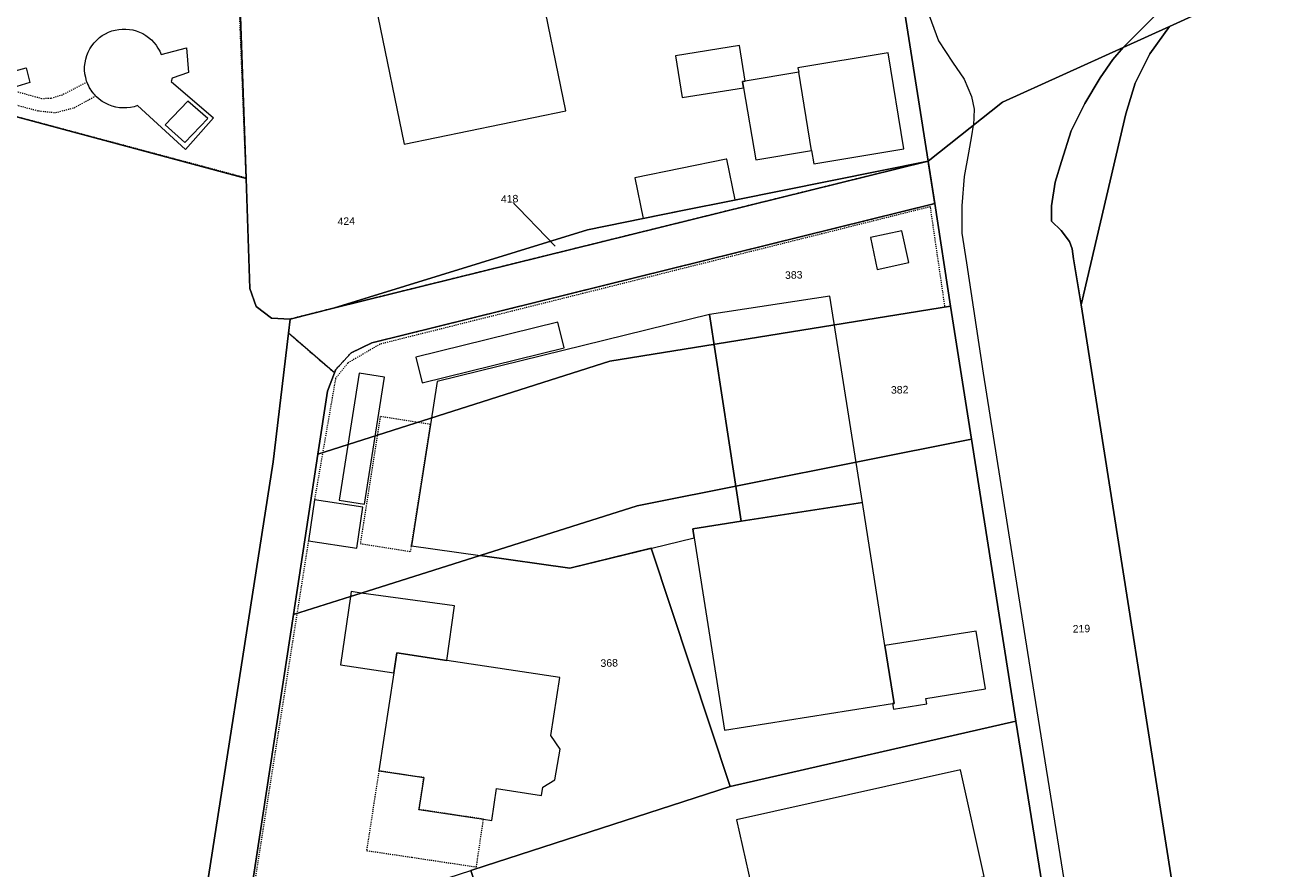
# Model space of a CAD drawing. Header units: millimetres. Extents: x -191 to 81095, y -508122 to 28741.
# Tile 198 of 251: x 5287 to 5405, y 10228 to 10307. Entities that reach past the tile are written whole.
import ezdxf

# ---------------------------------------------------------------- set-up
doc = ezdxf.new("R2010")
doc.units = ezdxf.units.MM
for name, pattern in [('VE22-087 DB - VST Hervest-Dorsten ALK VA2736$0$1', [0]), ('VE22-087 DB - VST Hervest-Dorsten ALK VA2736$0$2', [0.16, 0.06, -0.1]), ('VE22-087 DB - VST Hervest-Dorsten ALK VA2736$0$3', [0.26, 0.11, -0.15])]:
    doc.linetypes.add(name, pattern=pattern)
for name, color, linetype, lineweight in [('VE22-087 DB - VST Hervest-Dorsten ALK VA2736$0$AX_Bauteil', 7, 'VE22-087 DB - VST Hervest-Dorsten ALK VA2736$0$1', 18), ('VE22-087 DB - VST Hervest-Dorsten ALK VA2736$0$AX_Flurstueck', 9, 'VE22-087 DB - VST Hervest-Dorsten ALK VA2736$0$1', 18), ('VE22-087 DB - VST Hervest-Dorsten ALK VA2736$0$AX_Gebaeude', 7, 'VE22-087 DB - VST Hervest-Dorsten ALK VA2736$0$1', 18), ('VE22-087 DB - VST Hervest-Dorsten ALK VA2736$0$AX_IndustrieUndGewerbeflaeche', 7, 'VE22-087 DB - VST Hervest-Dorsten ALK VA2736$0$1', 18), ('VE22-087 DB - VST Hervest-Dorsten ALK VA2736$0$AX_SonstigesBauwerkOderSonstigeEinrichtung', 7, 'VE22-087 DB - VST Hervest-Dorsten ALK VA2736$0$1', 18), ('VE22-087 DB - VST Hervest-Dorsten ALK VA2736$0$AX_SportFreizeitUndErholungsflaeche', 7, 'VE22-087 DB - VST Hervest-Dorsten ALK VA2736$0$1', 18), ('VE22-087 DB - VST Hervest-Dorsten ALK VA2736$0$AX_Strassenverkehr', 7, 'VE22-087 DB - VST Hervest-Dorsten ALK VA2736$0$1', 18), ('VE22-087 DB - VST Hervest-Dorsten ALK VA2736$0$AX_Strassenverkehrsanlage', 7, 'VE22-087 DB - VST Hervest-Dorsten ALK VA2736$0$1', 18), ('VE22-087 DB - VST Hervest-Dorsten ALK VA2736$0$AX_Weg', 7, 'VE22-087 DB - VST Hervest-Dorsten ALK VA2736$0$1', 18), ('VE22-087 DB - VST Hervest-Dorsten ALK VA2736$0$AX_WegPfadSteig', 7, 'VE22-087 DB - VST Hervest-Dorsten ALK VA2736$0$1', 18), ('VE22-087 DB - VST Hervest-Dorsten ALK VA2736$0$AX_Wohnbauflaeche', 7, 'VE22-087 DB - VST Hervest-Dorsten ALK VA2736$0$1', 18), ('VE22-087 DB - VST Hervest-Dorsten ALK VA2736$0$Flurgrenzen', 9, 'VE22-087 DB - VST Hervest-Dorsten ALK VA2736$0$1', 18)]:
    doc.layers.add(name, color=color, linetype=linetype, lineweight=lineweight)
doc.layers.add('XREF ALK Kataster', color=251, linetype='Continuous')
doc.styles.add('VE22-087 DB - VST Hervest-Dorsten ALK VA2736$0$0', font='arial.ttf')

# ---------------------------------------------------------------- blocks, each defined once
blk = doc.blocks.new('VE22-087 DB - VST Hervest-Dorsten ALK VA2736')
at = {"layer": 'VE22-087 DB - VST Hervest-Dorsten ALK VA2736$0$AX_Bauteil', "color": 7, "linetype": 'VE22-087 DB - VST Hervest-Dorsten ALK VA2736$0$1', "lineweight": 13, "ltscale": 0.5}
blk.add_polyline3d([(5359.19, 10302.78, 0), (5354.2, 10301.94, 0), (5353.96, 10301.91, 0), (5354.05, 10301.32, 0), (5355.18, 10294.59, 0), (5360.4, 10295.46, 0)], close=True, dxfattribs=at)
at = {"layer": 'VE22-087 DB - VST Hervest-Dorsten ALK VA2736$0$AX_Flurstueck', "linetype": 'VE22-087 DB - VST Hervest-Dorsten ALK VA2736$0$1', "lineweight": 13, "ltscale": 0.5}
for points in [[(5368.47, 10312.28, 0), (5371.27, 10294.47, 0), (5378.21, 10299.98, 0), (5389.5, 10305.1, 0), (5393.8, 10307.05, 0), (5405.02, 10312.18, 0)], [(5285.59, 10298.78, 0), (5307.6, 10292.87, 0), (5306.76, 10316.9, 0), (5306.09, 10324.37, 0), (5304.1, 10341.79, 0), (5301.65, 10350.99, 0), (5297.94, 10372.7, 0), (5297.93, 10378.15, 0), (5298.48, 10381.3, 0), (5300.07, 10384.05, 0), (5302.54, 10386.06, 0), (5305.53, 10387.09, 0), (5296.9, 10385.74, 0), (5291.34, 10384.54, 0), (5278.19, 10381.7, 0)], [(5395.67, 10216.76, 0), (5385.57, 10281.06, 0), (5389.72, 10298.88, 0), (5390.62, 10301.77, 0), (5391.97, 10304.5, 0), (5393.8, 10307.05, 0), (5389.5, 10305.1, 0), (5378.21, 10299.98, 0), (5371.27, 10294.47, 0), (5371.89, 10290.52, 0), (5373.38, 10280.93, 0), (5375.32, 10268.52, 0), (5379.46, 10242.19, 0), (5382.65, 10222.45, 0)], [(5283.81, 10166.67, 0), (5287.42, 10175.88, 0), (5287.86, 10177.01, 0), (5289.01, 10179.93, 0), (5294.5, 10185.34, 0), (5299.06, 10202.52, 0), (5302.86, 10219.9, 0), (5310.14, 10266.4, 0), (5311.56, 10278.42, 0), (5311.71, 10279.73, 0), (5309.98, 10279.8, 0), (5308.54, 10280.9, 0), (5307.96, 10282.59, 0), (5307.6, 10292.87, 0), (5285.59, 10298.78, 0)], [(5307.31, 10221.35, 0), (5312.03, 10252.15, 0), (5314.31, 10267.1, 0), (5315.21, 10273.01, 0), (5315.85, 10274.7, 0), (5315.97, 10275.01, 0), (5317.42, 10276.59, 0), (5319.35, 10277.52, 0), (5371.89, 10290.52, 0), (5371.27, 10294.47, 0), (5315.76, 10280.75, 0), (5311.71, 10279.73, 0), (5311.56, 10278.42, 0), (5310.14, 10266.4, 0), (5302.86, 10219.9, 0)], [(5336.45, 10286.54, 0), (5332.2, 10290.96, 0)]]:
    blk.add_polyline3d(points, dxfattribs=at)
for points in [[(5371.27, 10294.47, 0), (5368.47, 10312.28, 0), (5366.78, 10323.02, 0), (5365.46, 10331.42, 0), (5336.84, 10325.68, 0), (5306.76, 10316.9, 0), (5307.6, 10292.87, 0), (5307.96, 10282.59, 0), (5308.54, 10280.9, 0), (5309.98, 10279.8, 0), (5311.71, 10279.73, 0), (5315.76, 10280.75, 0), (5339.46, 10288.06, 0), (5348.19, 10289.83, 0), (5353.2, 10290.83, 0)], [(5441, 10328.64, 0), (5405.02, 10312.18, 0), (5393.8, 10307.05, 0), (5391.97, 10304.5, 0), (5390.62, 10301.77, 0), (5389.72, 10298.88, 0), (5385.57, 10281.06, 0), (5395.67, 10216.76, 0), (5399.37, 10193.14, 0), (5405.13, 10195.05, 0), (5480.12, 10219.93, 0), (5482.76, 10221.19, 0), (5485, 10223.04, 0), (5486.75, 10225.39, 0), (5487.88, 10228.11, 0), (5488.33, 10231.01, 0), (5488.05, 10233.95, 0), (5487.09, 10236.63, 0)], [(5371.27, 10294.47, 0), (5353.2, 10290.83, 0), (5348.19, 10289.83, 0), (5339.46, 10288.06, 0), (5315.76, 10280.75, 0)], [(5315.97, 10275.01, 0), (5315.85, 10274.7, 0), (5315.21, 10273.01, 0), (5314.31, 10267.1, 0), (5341.55, 10275.79, 0), (5373.38, 10280.93, 0), (5371.89, 10290.52, 0), (5319.35, 10277.52, 0), (5317.42, 10276.59, 0)], [(5373.38, 10280.93, 0), (5341.55, 10275.79, 0), (5314.31, 10267.1, 0), (5312.03, 10252.15, 0), (5317.35, 10253.83, 0), (5318.34, 10254.15, 0), (5329.46, 10257.66, 0), (5344.1, 10262.29, 0), (5375.32, 10268.52, 0)], [(5375.32, 10268.52, 0), (5344.1, 10262.29, 0), (5329.46, 10257.66, 0), (5318.34, 10254.15, 0), (5317.35, 10253.83, 0), (5312.03, 10252.15, 0), (5307.31, 10221.35, 0), (5328.57, 10228.24, 0), (5328.76, 10228.3, 0), (5352.78, 10236.09, 0), (5379.46, 10242.19, 0)], [(5379.46, 10242.19, 0), (5352.78, 10236.09, 0), (5328.76, 10228.3, 0), (5328.57, 10228.24, 0), (5332.49, 10216.74, 0), (5346.53, 10175.65, 0), (5365.31, 10182.06, 0), (5365.95, 10182.28, 0), (5369.7, 10183.73, 0), (5367.01, 10200.33, 0), (5366.98, 10202.29, 0), (5367.59, 10204.13, 0), (5368.77, 10205.66, 0), (5380.86, 10217.18, 0), (5382.03, 10218.72, 0), (5382.66, 10220.55, 0), (5382.65, 10222.45, 0)]]:
    blk.add_polyline3d(points, close=True, dxfattribs=at)
at = {"layer": 'VE22-087 DB - VST Hervest-Dorsten ALK VA2736$0$AX_Gebaeude', "color": 7, "linetype": 'VE22-087 DB - VST Hervest-Dorsten ALK VA2736$0$1', "lineweight": 13, "ltscale": 0.5}
for points in [[(5332.27, 10324.34, 0), (5328.29, 10343.8, 0), (5313.19, 10340.66, 0), (5317.43, 10320, 0), (5322.36, 10296.06, 0), (5337.44, 10299.16, 0)], [(5354.05, 10301.32, 0), (5353.96, 10301.91, 0), (5354.2, 10301.94, 0), (5353.66, 10305.26, 0), (5347.7, 10304.31, 0), (5348.32, 10300.41, 0)], [(5359.19, 10302.78, 0), (5354.2, 10301.94, 0), (5353.96, 10301.91, 0), (5354.05, 10301.32, 0), (5355.18, 10294.59, 0), (5360.4, 10295.46, 0), (5360.62, 10294.23, 0), (5369.02, 10295.64, 0), (5367.53, 10304.59, 0), (5359.12, 10303.18, 0)], [(5302.16, 10300.08, 0), (5300.05, 10297.87, 0), (5301.89, 10296.21, 0), (5304.02, 10298.46, 0)], [(5344.66, 10289.12, 0), (5353.25, 10290.86, 0), (5352.48, 10294.66, 0), (5352.43, 10294.66, 0), (5343.89, 10292.93, 0)], [(5365.88, 10287.34, 0), (5366.53, 10284.37, 0), (5369.48, 10285.02, 0), (5368.82, 10287.97, 0)], [(5350.86, 10280.15, 0), (5353.83, 10260.86, 0), (5365.14, 10262.61, 0), (5362.1, 10281.88, 0)], [(5337.81, 10256.48, 0), (5349.43, 10259.3, 0), (5349.3, 10260.14, 0), (5353.83, 10260.86, 0), (5350.86, 10280.15, 0), (5325.45, 10273.9, 0), (5324.82, 10269.89, 0), (5323.04, 10258.57, 0), (5329.46, 10257.66, 0)], [(5324.03, 10273.79, 0), (5337.28, 10277.04, 0), (5336.7, 10279.43, 0), (5323.45, 10276.18, 0)], [(5320.52, 10274.32, 0), (5318.15, 10274.69, 0), (5316.29, 10262.83, 0), (5318.66, 10262.46, 0)], [(5313.98, 10262.84, 0), (5313.41, 10259.02, 0), (5317.93, 10258.34, 0), (5318.5, 10262.16, 0)], [(5365.14, 10262.61, 0), (5353.83, 10260.86, 0), (5349.3, 10260.14, 0), (5349.43, 10259.3, 0), (5352.26, 10241.33, 0), (5367.95, 10243.82, 0), (5368.09, 10243.84, 0), (5367.24, 10249.26, 0)], [(5317.41, 10254.28, 0), (5317.35, 10253.83, 0), (5316.4, 10247.45, 0), (5321.39, 10246.71, 0), (5321.67, 10248.55, 0), (5326.35, 10247.84, 0), (5327.07, 10252.94, 0), (5318.34, 10254.15, 0)], [(5367.24, 10249.26, 0), (5368.09, 10243.84, 0), (5367.95, 10243.82, 0), (5368.03, 10243.31, 0), (5371.15, 10243.81, 0), (5371.07, 10244.31, 0), (5376.62, 10245.19, 0), (5375.76, 10250.6, 0)], [(5336.9, 10246.25, 0), (5326.35, 10247.84, 0), (5321.67, 10248.55, 0), (5321.39, 10246.71, 0), (5319.99, 10237.54, 0), (5324.19, 10236.91, 0), (5323.74, 10233.93, 0), (5329.76, 10233.03, 0), (5330.53, 10232.91, 0), (5330.98, 10235.89, 0), (5335.19, 10235.25, 0), (5335.31, 10236.01, 0), (5336.43, 10236.72, 0), (5336.92, 10239.56, 0), (5336.05, 10240.83, 0)], [(5376.52, 10227.69, 0), (5374.31, 10237.64, 0), (5353.37, 10232.96, 0), (5355.61, 10223, 0)]]:
    blk.add_polyline3d(points, close=True, dxfattribs=at)
at = {"layer": 'VE22-087 DB - VST Hervest-Dorsten ALK VA2736$0$AX_SonstigesBauwerkOderSonstigeEinrichtung', "color": 7, "linetype": 'VE22-087 DB - VST Hervest-Dorsten ALK VA2736$0$3', "lineweight": 13, "ltscale": 0.5}
for points in [[(5295.28, 10350.91, 0), (5301.73, 10349.8, 0), (5306.61, 10317.18, 0), (5307.57, 10292.91, 0), (5285.59, 10298.78, 0), (5267.23, 10228.46, 0), (5265.26, 10224.41, 0), (5136.89, 10257.81, 0)], [(5313.41, 10259.02, 0), (5307.47, 10221.23, 0), (5303.39, 10202.65, 0), (5298.49, 10184.2, 0), (5300.5, 10162.41, 0), (5300.8, 10162.24, 0), (5331.76, 10172.57, 0)]]:
    blk.add_polyline3d(points, dxfattribs=at)
for points in [[(5324.82, 10269.89, 0), (5320.12, 10270.63, 0), (5318.25, 10258.76, 0), (5322.96, 10258.02, 0), (5323.04, 10258.57, 0)], [(5319.99, 10237.54, 0), (5318.85, 10230.1, 0), (5323.08, 10229.47, 0), (5329.1, 10228.57, 0), (5329.76, 10233.03, 0), (5323.74, 10233.93, 0), (5324.19, 10236.91, 0)]]:
    blk.add_polyline3d(points, close=True, dxfattribs=at)
at = {"layer": 'VE22-087 DB - VST Hervest-Dorsten ALK VA2736$0$AX_SportFreizeitUndErholungsflaeche', "color": 253, "linetype": 'VE22-087 DB - VST Hervest-Dorsten ALK VA2736$0$1', "lineweight": 13, "ltscale": 0.5, "true_color": 0x999999}
for points in [[(5285.24, 10302.69, 0), (5287.06, 10303.18, 0), (5287.42, 10301.83, 0), (5286.2, 10301.45, 0)], [(5285.59, 10298.78, 0), (5307.6, 10292.87, 0), (5306.76, 10316.9, 0)]]:
    blk.add_polyline3d(points, dxfattribs=at)
blk.add_polyline3d([(5293.91, 10306.01, 0), (5294.17, 10306.2, 0), (5294.46, 10306.37, 0), (5294.75, 10306.52, 0), (5295.06, 10306.63, 0), (5295.38, 10306.72, 0), (5295.71, 10306.78, 0), (5296.04, 10306.81, 0), (5296.37, 10306.81, 0), (5296.7, 10306.78, 0), (5297.02, 10306.73, 0), (5297.34, 10306.64, 0), (5297.65, 10306.52, 0), (5297.95, 10306.38, 0), (5298.23, 10306.21, 0), (5298.5, 10306.02, 0), (5298.75, 10305.8, 0), (5298.98, 10305.57, 0), (5299.19, 10305.31, 0), (5299.37, 10305.03, 0), (5299.53, 10304.74, 0), (5299.66, 10304.44, 0), (5302.02, 10305.05, 0), (5302.21, 10302.76, 0), (5300.7, 10302.24, 0), (5300.6, 10301.92, 0), (5304.55, 10298.53, 0), (5301.95, 10295.55, 0), (5297.47, 10299.66, 0), (5297.14, 10299.55, 0), (5296.81, 10299.48, 0), (5296.46, 10299.44, 0), (5296.11, 10299.44, 0), (5295.77, 10299.46, 0), (5295.43, 10299.52, 0), (5295.09, 10299.61, 0), (5294.77, 10299.73, 0), (5294.46, 10299.88, 0), (5294.16, 10300.06, 0), (5293.88, 10300.26, 0), (5293.62, 10300.49, 0), (5293.39, 10300.75, 0), (5293.18, 10301.02, 0), (5292.99, 10301.32, 0), (5292.84, 10301.63, 0), (5292.71, 10301.95, 0), (5292.62, 10302.28, 0), (5292.55, 10302.62, 0), (5292.52, 10302.97, 0), (5292.52, 10303.31, 0), (5292.56, 10303.66, 0), (5292.62, 10304, 0), (5292.72, 10304.33, 0), (5292.85, 10304.65, 0), (5293.01, 10304.96, 0), (5293.2, 10305.25, 0), (5293.41, 10305.53, 0), (5293.65, 10305.78, 0)], close=True, dxfattribs=at)
at = {"layer": 'VE22-087 DB - VST Hervest-Dorsten ALK VA2736$0$AX_Strassenverkehr', "color": 253, "linetype": 'VE22-087 DB - VST Hervest-Dorsten ALK VA2736$0$1', "lineweight": 13, "ltscale": 0.5, "true_color": 0x999999}
blk.add_polyline3d([(5368.47, 10312.28, 0), (5371.27, 10294.47, 0), (5378.21, 10299.98, 0), (5389.5, 10305.1, 0), (5392.36, 10307.95, 0)], dxfattribs=at)
for points in [[(5401, 10312.97, 0), (5400, 10312.81, 0), (5398.2, 10312.02, 0), (5395.05, 10310.14, 0), (5392.36, 10307.95, 0), (5389.5, 10305.1, 0), (5393.8, 10307.05, 0), (5405.02, 10312.18, 0), (5404.74, 10312.42, 0), (5404.03, 10312.31, 0), (5403.19, 10312.44, 0), (5401.96, 10312.79, 0)], [(5393.8, 10307.05, 0), (5389.5, 10305.1, 0), (5388.53, 10303.98, 0), (5387.33, 10302.25, 0), (5385.92, 10299.86, 0), (5384.64, 10297.31, 0), (5383.72, 10294.43, 0), (5383.14, 10292.52, 0), (5382.81, 10290.3, 0), (5382.79, 10288.88, 0), (5383.71, 10288.01, 0), (5384.48, 10286.97, 0), (5384.72, 10286.3, 0), (5384.84, 10285.35, 0), (5385.57, 10281.06, 0), (5389.72, 10298.88, 0), (5390.62, 10301.77, 0), (5391.97, 10304.5, 0)]]:
    blk.add_polyline3d(points, close=True, dxfattribs=at)
at = {"layer": 'VE22-087 DB - VST Hervest-Dorsten ALK VA2736$0$AX_Strassenverkehrsanlage', "color": 7, "linetype": 'VE22-087 DB - VST Hervest-Dorsten ALK VA2736$0$1', "lineweight": 13, "ltscale": 0.5, "true_color": 0xf7f7f0}
blk.add_polyline3d([(5370.43, 10313.17, 0), (5370.95, 10310.19, 0), (5371.38, 10308.08, 0), (5372.23, 10305.72, 0), (5373.55, 10303.71, 0), (5374.64, 10302.14, 0), (5375.31, 10300.51, 0), (5375.57, 10299.32, 0), (5375.52, 10297.85, 0)], dxfattribs=at)
at = {"layer": 'VE22-087 DB - VST Hervest-Dorsten ALK VA2736$0$AX_WegPfadSteig', "color": 7, "linetype": 'VE22-087 DB - VST Hervest-Dorsten ALK VA2736$0$2', "lineweight": 13, "ltscale": 0.5}
blk.add_polyline3d([(5292.74, 10301.86, 0), (5290.43, 10300.65, 0), (5289.37, 10300.33, 0), (5288.53, 10300.3, 0), (5286.07, 10300.98, 0), (5285.75, 10299.82, 0), (5288.21, 10299.17, 0), (5289.83, 10299.01, 0), (5291.56, 10299.47, 0), (5293.55, 10300.57, 0), (5293.38, 10300.76, 0), (5293.22, 10300.96, 0), (5293.08, 10301.17, 0), (5292.95, 10301.39, 0), (5292.84, 10301.62, 0)], close=True, dxfattribs=at)
at = {"layer": 'VE22-087 DB - VST Hervest-Dorsten ALK VA2736$0$Flurgrenzen', "ltscale": 0.5}
blk.add_polyline3d([(5368.47, 10312.28, 0), (5371.27, 10294.47, 0), (5378.21, 10299.98, 0), (5389.5, 10305.1, 0), (5393.8, 10307.05, 0), (5405.02, 10312.18, 0)], dxfattribs=at)
at = {"layer": 'VE22-087 DB - VST Hervest-Dorsten ALK VA2736$0$AX_Flurstueck', "char_height": 0.7, "attachment_point": 2, "rotation": 1.5895, "style": 'VE22-087 DB - VST Hervest-Dorsten ALK VA2736$0$0', "bg_fill": 3, "box_fill_scale": 1, "bg_fill_color": 256, "bg_fill_transparency": 0}
for s, insert in [('418', (5332.19, 10291.31)), ('424', (5316.94, 10289.22)), ('383', (5358.72, 10284.2)), ('382', (5368.61, 10273.48)), ('219', (5385.58, 10251.17)), ('368', (5341.49, 10247.97))]:
    blk.add_mtext(s, dxfattribs=dict(at, insert=insert))
at = {"layer": 'VE22-087 DB - VST Hervest-Dorsten ALK VA2736$0$AX_IndustrieUndGewerbeflaeche', "color": 253, "linetype": 'VE22-087 DB - VST Hervest-Dorsten ALK VA2736$0$1', "lineweight": 13, "ltscale": 0.5, "true_color": 0x999999}
for points in [[(5405.02, 10312.18, 0), (5393.8, 10307.05, 0), (5391.97, 10304.5, 0), (5390.62, 10301.77, 0), (5389.72, 10298.88, 0), (5385.57, 10281.06, 0), (5395.67, 10216.76, 0), (5399.37, 10193.14, 0), (5405.13, 10195.05, 0), (5480.12, 10219.93, 0), (5499.25, 10226.25, 0), (5502.47, 10219.88, 0), (5508.09, 10208.65, 0), (5509.38, 10209.28, 0), (5516.96, 10213, 0), (5525.51, 10195.44, 0), (5585.89, 10225.33, 0), (5584.44, 10226.57, 0), (5577.39, 10239.05, 0), (5578.22, 10243.34, 0), (5573.99, 10251.08, 0), (5569.4, 10260.2, 0), (5549.69, 10299.49, 0), (5545.73, 10307.38, 0)], [(5264.83, 10173.61, 0), (5287.86, 10177.01, 0), (5298.85, 10178.63, 0), (5298.33, 10184.2, 0), (5303.27, 10202.68, 0), (5306.07, 10215.63, 0), (5307.31, 10221.35, 0), (5312.03, 10252.15, 0), (5314.31, 10267.1, 0), (5315.21, 10273.01, 0), (5315.85, 10274.7, 0), (5311.56, 10278.42, 0), (5311.71, 10279.73, 0), (5309.98, 10279.8, 0), (5308.54, 10280.9, 0), (5307.96, 10282.59, 0), (5307.6, 10292.87, 0), (5285.59, 10298.78, 0)]]:
    blk.add_polyline3d(points, dxfattribs=at)
blk.add_polyline3d([(5317.42, 10276.59, 0), (5315.97, 10275.01, 0), (5315.85, 10274.7, 0), (5315.21, 10273.01, 0), (5314.31, 10267.1, 0), (5312.03, 10252.15, 0), (5317.35, 10253.83, 0), (5318.34, 10254.15, 0), (5329.46, 10257.66, 0), (5337.81, 10256.48, 0), (5345.41, 10258.33, 0), (5352.78, 10236.09, 0), (5379.46, 10242.19, 0), (5375.32, 10268.52, 0), (5373.38, 10280.93, 0), (5371.89, 10290.52, 0), (5319.35, 10277.52, 0)], close=True, dxfattribs=at)
at = {"layer": 'VE22-087 DB - VST Hervest-Dorsten ALK VA2736$0$AX_SonstigesBauwerkOderSonstigeEinrichtung', "color": 7, "linetype": 'VE22-087 DB - VST Hervest-Dorsten ALK VA2736$0$3', "lineweight": 13, "ltscale": 0.5}
blk.add_polyline3d([(5372.84, 10280.93, 0), (5371.49, 10290.22, 0), (5320.11, 10277.39, 0), (5317.09, 10275.62, 0), (5315.95, 10274.2, 0), (5313.98, 10262.84, 0)], dxfattribs=at)
at = {"layer": 'VE22-087 DB - VST Hervest-Dorsten ALK VA2736$0$AX_Strassenverkehr', "color": 253, "linetype": 'VE22-087 DB - VST Hervest-Dorsten ALK VA2736$0$1', "lineweight": 13, "ltscale": 0.5, "true_color": 0x999999}
blk.add_polyline3d([(5395.67, 10216.76, 0), (5385.57, 10281.06, 0), (5384.84, 10285.35, 0), (5384.72, 10286.3, 0), (5384.48, 10286.97, 0), (5383.71, 10288.01, 0), (5382.79, 10288.88, 0), (5382.81, 10290.3, 0), (5383.14, 10292.52, 0), (5383.72, 10294.43, 0), (5384.64, 10297.31, 0), (5385.92, 10299.86, 0), (5387.33, 10302.25, 0), (5388.53, 10303.98, 0), (5389.5, 10305.1, 0), (5378.21, 10299.98, 0), (5371.27, 10294.47, 0), (5371.89, 10290.52, 0), (5373.38, 10280.93, 0), (5375.32, 10268.52, 0), (5379.46, 10242.19, 0), (5382.65, 10222.45, 0)], dxfattribs=at)
at = {"layer": 'VE22-087 DB - VST Hervest-Dorsten ALK VA2736$0$AX_Strassenverkehrsanlage', "color": 7, "linetype": 'VE22-087 DB - VST Hervest-Dorsten ALK VA2736$0$1', "lineweight": 13, "ltscale": 0.5, "true_color": 0xf7f7f0}
blk.add_polyline3d([(5371.18, 10182.09, 0), (5373.78, 10183.23, 0), (5376.24, 10184.68, 0), (5378.51, 10186.41, 0), (5380.29, 10188.22, 0), (5382.42, 10191.14, 0), (5384.05, 10193.69, 0), (5385.53, 10197, 0), (5386.53, 10200.19, 0), (5387.12, 10203.22, 0), (5387.24, 10205.89, 0), (5387, 10208.74, 0), (5386.44, 10212.93, 0), (5384.22, 10225.85, 0), (5380.6, 10248.61, 0), (5376.44, 10274.67, 0), (5374.9, 10284.97, 0), (5374.44, 10287.75, 0), (5374.44, 10290.29, 0), (5374.68, 10293.05, 0), (5375.07, 10295.25, 0), (5375.35, 10296.84, 0), (5375.52, 10297.85, 0)], dxfattribs=at)
at = {"layer": 'VE22-087 DB - VST Hervest-Dorsten ALK VA2736$0$AX_Weg', "color": 7, "linetype": 'VE22-087 DB - VST Hervest-Dorsten ALK VA2736$0$2', "lineweight": 13, "ltscale": 0.5}
blk.add_polyline3d([(5315.76, 10280.75, 0), (5311.71, 10279.73, 0), (5311.56, 10278.42, 0), (5315.85, 10274.7, 0), (5315.97, 10275.01, 0), (5317.42, 10276.59, 0), (5319.35, 10277.52, 0), (5371.89, 10290.52, 0), (5371.27, 10294.47, 0)], close=True, dxfattribs=at)
at = {"layer": 'VE22-087 DB - VST Hervest-Dorsten ALK VA2736$0$AX_Wohnbauflaeche', "color": 253, "linetype": 'VE22-087 DB - VST Hervest-Dorsten ALK VA2736$0$1', "lineweight": 13, "ltscale": 0.5, "true_color": 0x999999}
blk.add_polyline3d([(5337.81, 10256.48, 0), (5329.46, 10257.66, 0), (5318.34, 10254.15, 0), (5317.35, 10253.83, 0), (5312.03, 10252.15, 0), (5307.31, 10221.35, 0), (5306.07, 10215.63, 0), (5306.24, 10215.64, 0), (5311.18, 10215.85, 0), (5332.24, 10216.73, 0), (5332.49, 10216.74, 0), (5328.57, 10228.24, 0), (5328.76, 10228.3, 0), (5352.78, 10236.09, 0), (5345.41, 10258.33, 0)], close=True, dxfattribs=at)
at = {"layer": 'VE22-087 DB - VST Hervest-Dorsten ALK VA2736$0$Flurgrenzen', "ltscale": 0.5}
for points in [[(5382.65, 10222.45, 0), (5379.46, 10242.19, 0), (5375.32, 10268.52, 0), (5373.38, 10280.93, 0), (5371.89, 10290.52, 0), (5371.27, 10294.47, 0), (5368.47, 10312.28, 0)], [(5405.02, 10312.18, 0), (5393.8, 10307.05, 0), (5389.5, 10305.1, 0), (5378.21, 10299.98, 0), (5371.27, 10294.47, 0), (5371.89, 10290.52, 0), (5373.38, 10280.93, 0), (5375.32, 10268.52, 0), (5379.46, 10242.19, 0), (5382.65, 10222.45, 0)]]:
    blk.add_polyline3d(points, dxfattribs=at)

msp = doc.modelspace()

# ---------------------------------------------------------------- block references
at = {"layer": 'XREF ALK Kataster', "color": 251}
msp.add_blockref('VE22-087 DB - VST Hervest-Dorsten ALK VA2736', (0, 0), dxfattribs=at)

doc.saveas('drawing.dxf')
